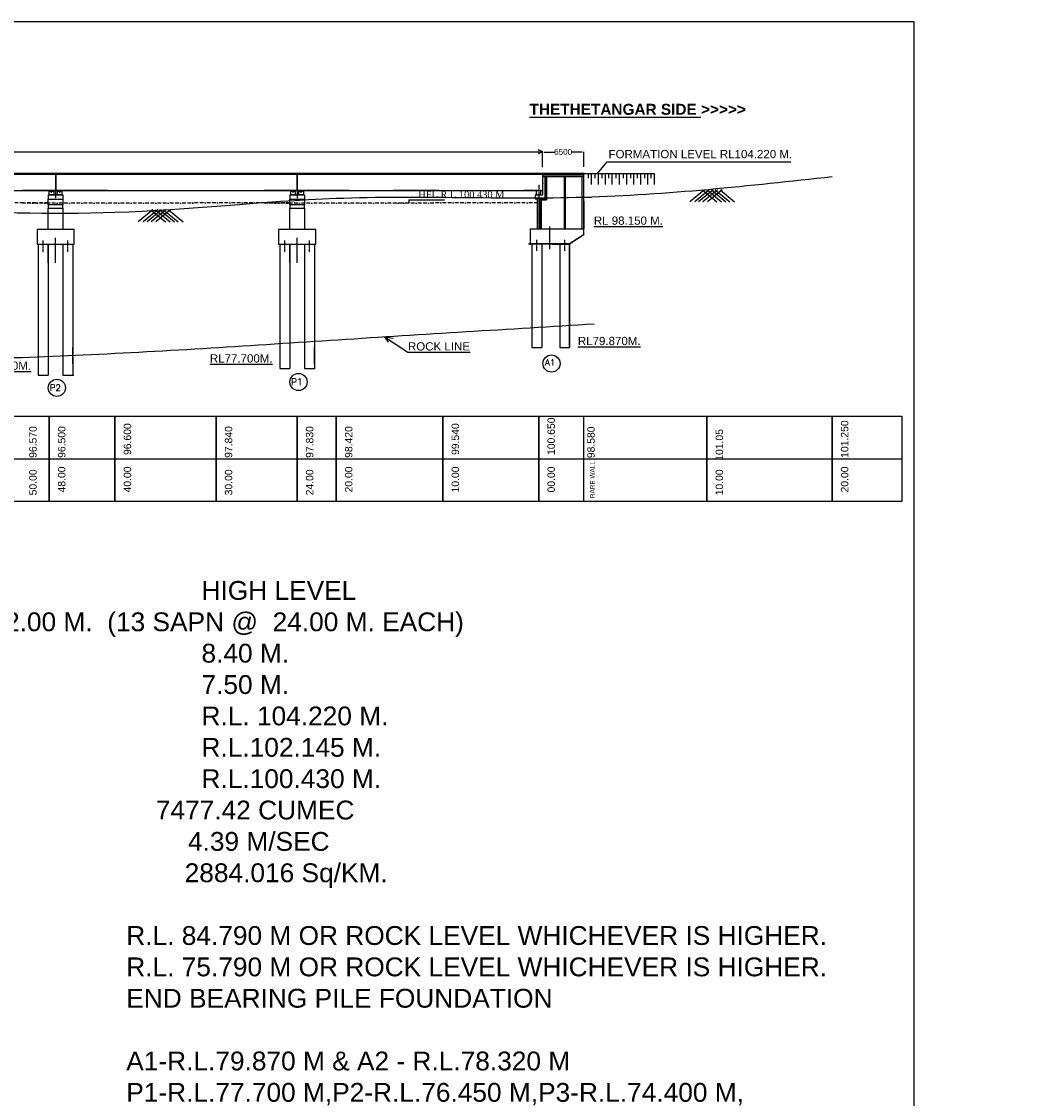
# Model space of a CAD drawing. Extents: x 589750 to 1723939, y 312647 to 923764.
# Tile 17 of 17: x 1437231 to 1723939, y 618206 to 923764. Entities that reach past the tile are written whole.
import ezdxf

# ---------------------------------------------------------------- set-up
doc = ezdxf.new("R2010")
doc.units = ezdxf.units.MI
doc.header["$MEASUREMENT"] = 0
doc.linetypes.add('BORDER2', pattern=[0.875, 0.25, -0.125, 0.25, -0.125, 0, -0.125])
doc.linetypes.add('CENTER2', pattern=[1.125, 0.75, -0.125, 0.125, -0.125])
doc.layers.add('GROUND_LVL', color=114, linetype='Continuous')
doc.layers.add('TEXT', color=3, linetype='Continuous')
doc.layers.add('STR', color=7, linetype='Continuous', lineweight=25)
doc.styles.add('ROMANT', font='romant.shx')
doc.styles.get("Standard").update_dxf_attribs({"font": 'arial.ttf', "height": 500})
doc.dimstyles.get("Standard").update_dxf_attribs({"dimscale": 0.507, "dimtxt": 500, "dimasz": 1000, "dimexe": 50, "dimexo": 25, "dimgap": 0.09, "dimtad": 0, "dimtoh": 1, "dimdec": 0, "dimzin": 0, "dimdsep": 46, "dimtxsty": 'Standard', "dimcen": 0.09, "dimclrd": 256, "dimclre": 256, "dimadec": 0, "dimazin": 0, "dimtfac": 1, "dimtdec": 0, "dimtix": 1, "dimtofl": 0, "dimtmove": 0, "dimatfit": 0, "dimfxl": 50, "dimtolj": 1, "dimtzin": 0, "dimlwd": -1, "dimlwe": -1, "dimarcsym": 0})
pattern_1 = [(228.0128, (275156.14, 1200), (-9599.9978786, -10800.00161), [161.4432, -15982.9056]), (184.9697, (275048.14, 1080), (14400.0012618, 1199.9895684), [277.0416, -27427.11]), (132.5104, (274772.14, 1056), (11999.988862, -13200.0104086), [195.3456, -19339.2384]), (267.2737, (274304.14, 756), (1199.9952213, 24000.000354), [252.2856, -24976.2696]), (292.8337, (274292.14, 504), (-6000.0118865, 14399.9956941), [247.386, -24491.2476]), (357.2737, (274388.14, 276), (-24000.000354, 1199.9952213), [252.2856, -24976.2696]), (37.6942, (274640.14, 264), (-15600.0088147, -11999.9884862), [333.6348, -33029.8188]), (72.2553, (274904.14, 468), (8400.0129152, 26399.9954775), [314.9856, -31183.5852]), (121.4296, (275000.14, 768), (-9600.009881, 15599.9940438), [253.14, -25060.8876]), (175.2364, (274868.14, 984), (13200.0011356, -1199.989839), [288.9984, -14160.9156]), (222.3974, (274580.14, 1008), (-14400.0088213, -13199.9904984), [373.7376, -37000.05]), (138.8141, (275492.14, 744), (-8400.003536, 7199.996776), [127.5612, -12628.6128]), (171.4692, (275396.14, 828), (15599.9979418, -2400.009492), [242.6844, -24025.8132]), (225, (275156.1, 864), (-1e-13, -1200.00037), [169.7052, -1527.3504]), (203.1986, (275072.14, 1008), (5999.999677, 2400.00159), [91.3896, -9047.538]), (291.8014, (274988.14, 972), (-1199.999893, 3600.000328), [129.2436, -6332.9544]), (30.9638, (275036.14, 852), (3599.997627, 2400.00298), [209.9148, -6787.2276]), (161.5651, (275216.14, 960), (2400.00052, -1199.99808), [151.7892, -3642.9444]), (16.3895, (274292.14, 972), (12000.002638, 3599.9912518), [212.64, -21051.414]), (70.3462, (274496.14, 1032), (-4799.994297, -13200.0025627), [178.3932, -17660.8896]), (293.1986, (275216.14, 1200), (-2400.00159, 5999.999677), [182.778, -8956.1496]), (343.6105, (275288.14, 1032), (-12000.002638, 3599.9912518), [212.64, -21051.414]), (339.444, (274292.14, 228), (-6000.002213, 2399.995196), [205.056, -10047.7488]), (294.7751, (274484.14, 156), (-5999.990627, 13200.004106), [171.8136, -17009.5716]), (66.8014, (275228.14, -3e-10), (2400.00159, 5999.999677), [182.778, -8956.1496]), (17.354, (275300.14, 168), (-15600.002423, -4799.9934027), [201.1572, -19914.5088]), (69.444, (274640.14, -3e-10), (-2399.995196, -6000.002213), [102.528, -10150.2768]), (101.3099, (275156.14, -3e-10), (-1199.99716, 4800.000903), [61.188, -6057.6348]), (165.9638, (275144.14, 60), (3600.000655, -1199.99767), [247.386, -4700.34]), (186.009, (274904.14, 120), (11999.999701, 1199.999181), [229.26, -22696.7076]), (303.6901, (275036.14, 744), (-1200.0016, 2399.99947), [173.0664, -4153.5948]), (353.1572, (275132.14, 600), (20399.9992386, -2400.0095975), [302.1528, -29913.0756]), (60.9454, (275432.14, 564), (-4800.000033, -8400.0004615), [123.5472, -12231.2088]), (90, (275492.1, 672), (-1200, 1200), [72, -1128]), (120.2564, (274880.14, 156), (4799.993864, -8400.002947), [166.7088, -16504.224]), (48.0128, (274796.14, 300), (9599.9978786, 10800.00161), [322.8864, -15821.4624]), (0, (275012.1, 540), (1200, 1200), [312, -888]), (325.3048, (275324.14, 540), (-11999.9931108, 8400.0103315), [189.7368, -18783.9288]), (254.0546, (275480.14, 432), (-1199.999867, -4800.000152), [174.7224, -8561.4096]), (207.646, (275432.14, 264), (-22799.9949686, -12000.0092558), [284.478, -28163.3688]), (175.4261, (275180.14, 132), (-15600.00067, 1199.9937614), [300.9588, -29794.8888])]

# ---------------------------------------------------------------- blocks, each defined once
blk = doc.blocks.new('*D146')
at = {"ltscale": 0.5, "transparency": 16777216}
for p, q in [((1585135, 882487), (1585135, 886768)), ((1585642, 886743), (1588539, 886743)), ((1596331, 886743), (1593434, 886743)), ((1596838, 882516), (1596838, 886768))]:
    blk.add_line(p, q, dxfattribs=at)
for points in [[(1585642, 886827), (1585642, 886658), (1585135, 886743)], [(1596331, 886827), (1596331, 886658), (1596838, 886743)]]:
    blk.add_solid(points, dxfattribs=at)
at = {"layer": 'Defpoints', "color": 0, "ltscale": 0.5, "transparency": 16777216}
for p in [(1585135, 886743), (1585135, 882474), (1596838, 882504)]:
    blk.add_point(p, dxfattribs=at)
at = {"color": 0, "ltscale": 0.5, "transparency": 16777216, "insert": (1590986, 886743), "char_height": 500, "attachment_point": 5}
blk.add_mtext('\\A1;{\\H3.276x;6500}', dxfattribs=at)

msp = doc.modelspace()

# ---------------------------------------------------------------- hatches: boundary and pattern name
at = {"ltscale": 10}
h = msp.add_hatch(dxfattribs=at)
h.set_pattern_fill('GRAVEL', color=3, scale=1200, style=0)
h.set_pattern_definition(pattern_1)
h.paths.add_polyline_path([(1584337.3, 864958.7), (1584734, 864958.7), (1584734, 873136.4), (1584337.3, 873136.4)])
h.paths.add_polyline_path([(1584734, 873136.4), (1584734, 873454.7), (1584337.3, 873454.7), (1584337.3, 873136.4)])
h.paths.add_polyline_path([(1585916.8, 873136.4), (1585916.8, 873454.7), (1584734, 873454.7), (1584734, 873136.4)])
h.paths.add_polyline_path([(1586295.5, 873136.4), (1586295.5, 873454.7), (1585916.8, 873454.7), (1585916.8, 873136.4)])
h.paths.add_polyline_path([(1586295.5, 879702.5), (1585916.8, 879702.5), (1585916.8, 873454.7), (1586295.5, 873454.7)])
at = {"ltscale": 0.5}
h = msp.add_hatch(color=0, dxfattribs=at)
h.paths.add_polyline_path([(1445728.7, 875724.7), (1445728.7, 875633.4), (1446105.6, 875633.4), (1446105.6, 875724.7)])
h.paths.add_polyline_path([(1445356.8, 875724.7), (1445356.8, 875633.4), (1445728.7, 875633.4), (1445728.7, 875724.7)])
h = msp.add_hatch(color=0, dxfattribs=at)
h.paths.add_polyline_path([(1447699.3, 875724.7), (1447699.3, 875633.4), (1448071.2, 875633.4), (1448071.2, 875724.7)])
h.paths.add_polyline_path([(1448448.1, 875633.4), (1448448.1, 875724.7), (1448071.2, 875724.7), (1448071.2, 875633.4)])
h = msp.add_hatch(color=0, dxfattribs=at)
h.paths.add_polyline_path([(1514301.7, 875724.7), (1514301.7, 875633.4), (1514678.6, 875633.4), (1514678.6, 875724.7)])
h.paths.add_polyline_path([(1513929.8, 875724.7), (1513929.8, 875633.4), (1514301.7, 875633.4), (1514301.7, 875724.7)])
h = msp.add_hatch(color=0, dxfattribs=at)
h.paths.add_polyline_path([(1516272.3, 875724.7), (1516272.3, 875633.4), (1516644.2, 875633.4), (1516644.2, 875724.7)])
h.paths.add_polyline_path([(1517021.1, 875633.4), (1517021.1, 875724.7), (1516644.2, 875724.7), (1516644.2, 875633.4)])
at = {"ltscale": 10}
h = msp.add_hatch(dxfattribs=at)
h.set_pattern_fill('GRAVEL', color=256, scale=1200, style=0)
h.set_pattern_definition(pattern_1)
edge = h.paths.add_edge_path()
edge.add_spline(control_points=[(1584734, 867003), (1584601.8, 866994.1), (1584469.5, 866985.2), (1584337.3, 866976.3)], knot_values=[684923.81562491, 684923.81562491, 684923.81562491, 684923.81562491, 685320.9524453, 685320.9524453, 685320.9524453, 685320.9524453], degree=3, periodic=0)
edge.add_line((1584337.3, 866976.3), (1584337.3, 864958.7))
edge.add_line((1584337.3, 864958.7), (1584734, 864958.7))
edge.add_line((1584734, 864958.7), (1584734, 867003))
edge = h.paths.add_edge_path()
edge.add_line((1584734, 873136.4), (1584337.3, 873136.4))
edge.add_line((1584337.3, 873136.4), (1584337.3, 866976.3))
edge.add_spline(control_points=[(1584337.3, 866976.3), (1584469.5, 866985.2), (1584601.8, 866994.1), (1584734, 867003)], knot_values=[684923.81562491, 684923.81562491, 684923.81562491, 684923.81562491, 685320.9524453, 685320.9524453, 685320.9524453, 685320.9524453], degree=3, periodic=0)
edge.add_line((1584734, 867003), (1584734, 873136.4))

# ---------------------------------------------------------------- linework, layer by layer
at = {"color": 0, "ltscale": 0.5}
for p, q in [((1584990.8, 886714.4), (1208706.5, 886714.4)), ((1584990.8, 886714.4), (1232133.1, 886714.4)), ((1584990.8, 886714.4), (1265777, 886714.4)), ((1584990.8, 886714.4), (1277279.5, 886714.4)), ((1584990.8, 886714.4), (1300706.1, 886714.4)), ((1584990.8, 886714.4), (1345852.6, 886714.4)), ((1584990.8, 886714.4), (1369279.2, 886714.4)), ((1584990.8, 886714.4), (1414425.6, 886714.4)), ((1584990.8, 886714.4), (1437852.2, 886714.4)), ((1584990.8, 886714.4), (1482998.6, 886714.4)), ((1584990.8, 886714.4), (1506425.2, 886714.4)), ((1584990.8, 886714.4), (1541868.6, 886714.4)), ((1584990.8, 886714.4), (1543876.7, 886714.4)), ((1584990.8, 886714.4), (1545649.2, 886714.4)), ((1579733.8, 886776.4), (1585134.5, 886781)), ((1579733.8, 886767.7), (1585106.5, 886768)), ((1585134.5, 886781), (1583855.4, 886188.7)), ((1585180.4, 886758.6), (1583901.3, 887380.8)), ((1585168, 880649.7), (711147.3, 880649.7)), ((1585168, 880649.7), (749494.8, 880649.7)), ((1585168, 880649.7), (820386.3, 880649.7)), ((1585168, 880649.7), (1208706.5, 880649.7)), ((1585168, 880649.7), (1208706.5, 880649.7)), ((1585168, 880649.7), (1208706.5, 880649.7)), ((1585168, 880649.7), (1231824.5, 880649.7)), ((1585168, 880649.7), (1232133.1, 880649.7)), ((1585168, 880649.7), (1232133.1, 880649.7)), ((1585168, 880649.7), (1232133.1, 880649.7)), ((1585168, 880649.7), (1232133.1, 880649.7)), ((1585168, 880649.7), (1232133.1, 880649.7)), ((1585168, 880649.7), (1232133.1, 880649.7)), ((1585168, 880649.7), (1277279.5, 880649.7)), ((1585168, 880649.7), (1277279.5, 880649.7)), ((1585168, 880649.7), (1277279.5, 880649.7)), ((1585168, 880649.7), (1300397.6, 880649.7)), ((1585168, 880649.7), (1300706.1, 880649.7)), ((1585168, 880649.7), (1300706.1, 880649.7)), ((1585168, 880649.7), (1300706.1, 880649.7)), ((1585168, 880649.7), (1300706.1, 880649.7)), ((1585168, 880649.7), (1300706.1, 880649.7)), ((1585168, 880649.7), (1300706.1, 880649.7)), ((1585168, 880649.7), (1345852.6, 880649.7)), ((1585168, 880649.7), (1345852.6, 880649.7)), ((1585168, 880649.7), (1345852.6, 880649.7)), ((1345852.6, 880473.5), (1446851.9, 880473.5)), ((1585168, 880649.7), (1368970.6, 880649.7)), ((1585168, 880649.7), (1369279.2, 880649.7)), ((1585168, 880649.7), (1369279.2, 880649.7)), ((1585168, 880649.7), (1369279.2, 880649.7)), ((1585168, 880649.7), (1369279.2, 880649.7)), ((1585168, 880649.7), (1369279.2, 880649.7)), ((1585168, 880649.7), (1369279.2, 880649.7)), ((1378372.5, 880473.5), (1446851.9, 880473.5)), ((1585168, 880649.7), (1414425.6, 880649.7)), ((1585168, 880649.7), (1414425.6, 880649.7)), ((1585168, 880649.7), (1414425.6, 880649.7)), ((1414425.6, 880473.5), (1515424.9, 880473.5)), ((1585168, 880649.7), (1437543.6, 880649.7)), ((1446898.7, 880649.7), (1437543.6, 880649.7)), ((1437543.6, 880473.5), (1446851.9, 880473.5)), ((1585168, 880649.7), (1437852.2, 880649.7)), ((1585168, 880649.7), (1437852.2, 880649.7)), ((1585168, 880649.7), (1437852.2, 880649.7)), ((1585168, 880649.7), (1437852.2, 880649.7)), ((1585168, 880649.7), (1437852.2, 880649.7)), ((1585168, 880649.7), (1437852.2, 880649.7)), ((1437852.2, 880473.5), (1446851.9, 880473.5)), ((1446851.9, 880580.2), (1446851.9, 875724.7)), ((1446945.5, 880580.2), (1446945.5, 875724.7)), ((1446945.5, 880473.5), (1515424.9, 880473.5)), ((1585168, 880649.7), (1482998.6, 880649.7)), ((1585168, 880649.7), (1482998.6, 880649.7)), ((1585168, 880649.7), (1482998.6, 880649.7)), ((1482998.6, 880473.5), (1585168, 880473.5)), ((1585168, 880649.7), (1506116.7, 880649.7)), ((1515471.7, 880649.7), (1506116.7, 880649.7)), ((1506116.7, 880473.5), (1515424.9, 880473.5)), ((1585168, 880649.7), (1506425.2, 880649.7)), ((1585168, 880649.7), (1506425.2, 880649.7)), ((1585168, 880649.7), (1506425.2, 880649.7)), ((1585168, 880649.7), (1506425.2, 880649.7)), ((1585168, 880649.7), (1506425.2, 880649.7)), ((1585168, 880649.7), (1506425.2, 880649.7)), ((1506425.2, 880473.5), (1515424.9, 880473.5)), ((1515424.9, 880580.2), (1515424.9, 875724.7)), ((1515518.5, 880580.2), (1515518.5, 875724.7)), ((1515518.5, 880473.5), (1585168, 880473.5)), ((1585168, 880649.7), (1541868.6, 880649.7)), ((1585168, 880649.7), (1541868.6, 880649.7)), ((1585168, 880649.7), (1541868.6, 880649.7)), ((1541868.6, 880473.5), (1585168, 880473.5)), ((1585168, 880649.7), (1542842.8, 880649.7)), ((1585168, 880649.7), (1542842.8, 880649.7)), ((1585168, 880649.7), (1542842.8, 880649.7)), ((1585168, 880649.7), (1542842.8, 880649.7)), ((1585168, 880649.7), (1543876.7, 880649.7)), ((1585168, 880649.7), (1543876.7, 880649.7)), ((1585168, 880649.7), (1543876.7, 880649.7)), ((1543876.7, 880473.5), (1585168, 880473.5)), ((1585168, 880649.7), (1545649.2, 880649.7)), ((1585168, 880649.7), (1545649.2, 880649.7)), ((1585168, 880649.7), (1545649.2, 880649.7)), ((1585168, 880649.7), (1545649.2, 880649.7)), ((1585168, 880649.7), (1545649.2, 880649.7)), ((1585168, 880649.7), (1545649.2, 880649.7)), ((1585168, 880649.7), (1545649.2, 880649.7)), ((1545649.2, 880473.5), (1585168, 880473.5)), ((1545649.2, 880473.5), (1585168, 880473.5)), ((1585168, 880650.2), (1579733.8, 880650.2)), ((1579733.8, 880649.7), (1585168, 880649.7)), ((1579733.8, 880649.7), (1585168, 880649.7)), ((1585168, 880473.5), (1579733.8, 880473.5)), ((1585168, 880473.5), (1579733.8, 880473.5)), ((1596914.8, 880650.2), (1580732.1, 880650.2)), ((1580732.1, 880649.7), (1585168, 880649.7)), ((1585168, 880473.5), (1580732.1, 880473.5)), ((1585168, 880650.2), (1584044.8, 880650.2)), ((1585168, 880650.2), (1585168, 878082.1)), ((1596914.8, 880650.2), (1585214.8, 880650.2)), ((1585214.8, 878082.1), (1585214.8, 880650.2)), ((1585214.8, 880650.2), (1596914.8, 880650.2)), ((1585214.8, 880474.7), (1596329.8, 880474.7)), ((1596914.8, 880650.2), (1591064.8, 880650.2)), ((1595732.8, 880650.2), (1596914.8, 880650.2)), ((1596914.8, 880650.2), (1595732.8, 880650.2)), ((1596914.8, 880650.2), (1595732.8, 880650.2)), ((1595732.8, 880474.7), (1596887.8, 880474.7)), ((1596914.8, 880650.2), (1616793.5, 880650.2)), ((1598089.3, 880650.2), (1598089.3, 879350.1)), ((1598989.3, 880650.2), (1598989.3, 877551.6)), ((1599989.8, 880650.2), (1599989.8, 879350.1)), ((1600889.8, 880650.2), (1600889.8, 877551.6)), ((1601990, 880650.2), (1601990, 879350.1)), ((1602890, 880650.2), (1602890, 877551.6)), ((1603890.5, 880650.2), (1603890.5, 879350.1)), ((1604790.5, 880650.2), (1604790.5, 877551.6)), ((1605954.1, 880650.2), (1605954.1, 879350.1)), ((1606854.1, 880650.2), (1606854.1, 877551.6)), ((1608041.8, 880650.2), (1608041.8, 879350.1)), ((1608941.8, 880650.2), (1608941.8, 877551.6)), ((1610092.3, 880650.2), (1610092.3, 879350.1)), ((1610992.3, 880650.2), (1610992.3, 877551.6)), ((1612043, 880650.2), (1612043, 879350.1)), ((1612943, 880650.2), (1612943, 877551.6)), ((1614043.3, 880650.2), (1614043.3, 879350.1)), ((1614943.3, 880650.2), (1614943.3, 877551.6)), ((1615893.5, 880650.2), (1615893.5, 879350.1)), ((1616793.5, 880650.2), (1616793.5, 877551.6)), ((1446898.7, 879207.8), (1446898.7, 873616.9)), ((1515471.7, 879207.8), (1515471.7, 873616.9)), ((1585168, 878082.1), (1585168, 875794.7)), ((1596887.8, 879889.7), (1585214.8, 879889.7)), ((1591259, 879702.5), (1585214.8, 879702.5)), ((1585214.8, 874624.7), (1585214.8, 878082.1)), ((1585214.8, 877970.2), (1585214.8, 877794.7)), ((1585916.8, 878082.1), (1585916.8, 878450.1)), ((1585916.8, 874624.7), (1585916.8, 878082.1)), ((1596329.8, 879702.5), (1591625.8, 879702.5)), ((1596063.6, 879889.7), (1595732.8, 879889.7)), ((1595854.1, 879702.5), (1595732.8, 879702.5)), ((1596329.8, 879702.5), (1596329.8, 871468.5)), ((1596329.8, 877209.7), (1596329.8, 877022.5)), ((1437543.6, 875794.7), (1461647.7, 875794.7)), ((1444792.7, 874554.7), (1444792.7, 873384.7)), ((1444792.7, 874554.7), (1446898.7, 874554.7)), ((1445085.2, 874554.7), (1445085.2, 875633.4)), ((1445085.2, 875633.4), (1446372.2, 875633.4)), ((1446372.2, 874554.7), (1445085.2, 874554.7)), ((1445356.8, 875724.7), (1445356.8, 875633.4)), ((1445728.7, 875173.4), (1445728.7, 875792.1)), ((1446898.7, 874554.7), (1445728.7, 874554.7)), ((1446372.2, 874554.7), (1445728.7, 874554.7)), ((1446105.6, 875633.4), (1446105.6, 875724.7)), ((1446316.2, 875633.4), (1446105.6, 875633.4)), ((1446372.2, 875633.4), (1446372.2, 874554.7)), ((1447366.7, 875724.7), (1446945.5, 875724.7)), ((1447427.7, 874554.7), (1447427.7, 875633.4)), ((1447427.7, 875633.4), (1448714.7, 875633.4)), ((1447427.7, 875633.4), (1448714.7, 875633.4)), ((1448714.7, 874554.7), (1447427.7, 874554.7)), ((1447699.3, 875724.7), (1447699.3, 875633.4)), ((1448071.2, 875173.4), (1448071.2, 875792.1)), ((1448714.7, 874554.7), (1448071.2, 874554.7)), ((1448448.1, 875633.4), (1448448.1, 875724.7)), ((1448714.7, 875633.4), (1448714.7, 874554.7)), ((1449004.7, 874554.7), (1449004.7, 873384.7)), ((1506116.7, 875794.7), (1530220.7, 875794.7)), ((1513365.7, 874554.7), (1513365.7, 873384.7)), ((1513365.7, 874554.7), (1515471.7, 874554.7)), ((1513658.2, 874554.7), (1513658.2, 875633.4)), ((1513658.2, 875633.4), (1514945.2, 875633.4)), ((1514945.2, 874554.7), (1513658.2, 874554.7)), ((1513929.8, 875724.7), (1513929.8, 875633.4)), ((1514301.7, 875173.4), (1514301.7, 875792.1)), ((1515471.7, 874554.7), (1514301.7, 874554.7)), ((1514945.2, 874554.7), (1514301.7, 874554.7)), ((1514678.6, 875633.4), (1514678.6, 875724.7)), ((1514889.2, 875633.4), (1514678.6, 875633.4)), ((1514945.2, 875633.4), (1514945.2, 874554.7)), ((1515939.7, 875724.7), (1515518.5, 875724.7)), ((1516000.7, 874554.7), (1516000.7, 875633.4)), ((1516000.7, 875633.4), (1517287.7, 875633.4)), ((1516000.7, 875633.4), (1517287.7, 875633.4)), ((1517287.7, 874554.7), (1516000.7, 874554.7)), ((1516272.3, 875724.7), (1516272.3, 875633.4)), ((1516644.2, 875173.4), (1516644.2, 875792.1)), ((1517287.7, 874554.7), (1516644.2, 874554.7)), ((1517021.1, 875633.4), (1517021.1, 875724.7)), ((1517287.7, 875633.4), (1517287.7, 874554.7)), ((1517577.7, 874554.7), (1517577.7, 873384.7)), ((1580732.1, 875794.7), (1579733.8, 875794.7)), ((1582254.7, 875794.7), (1580732.1, 875794.7)), ((1584044.8, 875794.7), (1580938.1, 875794.7)), ((1582254.7, 875794.7), (1583389.6, 875794.7)), ((1584044.8, 874624.7), (1583050.3, 874624.7)), ((1583050.3, 874624.7), (1583050.3, 873454.7)), ((1583342.8, 874624.7), (1585214.8, 874624.7)), ((1583389.6, 875794.7), (1583810.8, 875794.7)), ((1583401.3, 874624.7), (1583401.3, 875703.5)), ((1584688.3, 875703.5), (1583401.3, 875703.5)), ((1583611.9, 875794.7), (1583611.9, 875703.5)), ((1584746.8, 875794.7), (1583810.8, 875794.7)), ((1584477.7, 875703.5), (1584477.7, 875794.7)), ((1584688.3, 874624.7), (1584688.3, 875703.5)), ((1584746.8, 875794.7), (1585168, 875794.7)), ((1444792.7, 873384.7), (1449004.7, 873384.7)), ((1444792.7, 871746.7), (1444792.7, 873384.7)), ((1449004.7, 871746.7), (1444792.7, 871746.7)), ((1444792.7, 871746.7), (1444792.7, 870810.7)), ((1449004.7, 873384.7), (1449004.7, 871746.7)), ((1449004.7, 870810.7), (1449004.7, 871746.7)), ((1513365.7, 873384.7), (1517577.7, 873384.7)), ((1513365.7, 871746.7), (1513365.7, 873384.7)), ((1517577.7, 871746.7), (1513365.7, 871746.7)), ((1513365.7, 871746.7), (1513365.7, 870810.7)), ((1517577.7, 873384.7), (1517577.7, 871746.7)), ((1517577.7, 870810.7), (1517577.7, 871746.7)), ((1583050.3, 873454.7), (1583752.3, 873454.7)), ((1583752.3, 871468.5), (1583752.3, 873454.7)), ((1583752.3, 864911.4), (1583752.3, 872279)), ((1583752.3, 864958.7), (1583752.3, 872279)), ((1584337.3, 870781.3), (1584337.3, 873454.7)), ((1584337.3, 864958.7), (1584337.3, 873454.7)), ((1596329.8, 872725.6), (1596329.8, 864958.7)), ((1444792.7, 870810.7), (1449004.7, 870810.7)), ((1444792.7, 864771.5), (1444792.7, 870810.7)), ((1444792.7, 864771.5), (1444792.7, 870810.7)), ((1444792.7, 870593.2), (1444792.7, 870810.7)), ((1444792.7, 864771.5), (1444792.7, 870810.7)), ((1444792.7, 870593.2), (1444792.7, 870810.7)), ((1444792.7, 864771.5), (1444792.7, 870810.7)), ((1444792.7, 870593.2), (1444792.7, 870810.7)), ((1449004.7, 870810.7), (1449004.7, 870593.2)), ((1449004.7, 870810.7), (1449004.7, 864771.5)), ((1449004.7, 870810.7), (1449004.7, 864771.5)), ((1449004.7, 870810.7), (1449004.7, 870593.2)), ((1449004.7, 870810.7), (1449004.7, 864771.5)), ((1449004.7, 870810.7), (1449004.7, 870593.2)), ((1449004.7, 870810.7), (1449004.7, 864771.5)), ((1513365.7, 870810.7), (1517577.7, 870810.7)), ((1513365.7, 864771.5), (1513365.7, 870810.7)), ((1513365.7, 864771.5), (1513365.7, 870810.7)), ((1513365.7, 870593.2), (1513365.7, 870810.7)), ((1513365.7, 864771.5), (1513365.7, 870810.7)), ((1513365.7, 870593.2), (1513365.7, 870810.7)), ((1513365.7, 864771.5), (1513365.7, 870810.7)), ((1513365.7, 870593.2), (1513365.7, 870810.7)), ((1517577.7, 870810.7), (1517577.7, 870593.2)), ((1517577.7, 870810.7), (1517577.7, 864771.5)), ((1517577.7, 870810.7), (1517577.7, 864771.5)), ((1517577.7, 870810.7), (1517577.7, 870593.2)), ((1517577.7, 870810.7), (1517577.7, 864771.5)), ((1517577.7, 870810.7), (1517577.7, 870593.2)), ((1517577.7, 870810.7), (1517577.7, 864771.5)), ((1452163.7, 864771.5), (1441633.7, 864771.5)), ((1441633.7, 864771.5), (1441633.7, 860559.5)), ((1444792.7, 864771.5), (1444792.7, 864989.1)), ((1449004.7, 864989.1), (1449004.7, 864771.5)), ((1452163.7, 860559.5), (1452163.7, 864771.5)), ((1520736.7, 864771.5), (1510206.7, 864771.5)), ((1510206.7, 864771.5), (1510206.7, 860559.5)), ((1513365.7, 864771.5), (1513365.7, 864989.1)), ((1517577.7, 864989.1), (1517577.7, 864771.5)), ((1520736.7, 860559.5), (1520736.7, 864771.5)), ((1596329.8, 865711.8), (1596329.8, 864911.4)), ((1446898.7, 855257.1), (1446898.7, 862388)), ((1515471.7, 855257.1), (1515471.7, 862388)), ((1441633.7, 860559.5), (1452163.7, 860559.5)), ((1441984.7, 860559.5), (1441984.7, 823438.5)), ((1444792.7, 855257.1), (1444792.7, 860559.5)), ((1444792.7, 860559.5), (1444792.7, 823438.5)), ((1449004.7, 860559.5), (1449004.7, 855257.1)), ((1449004.7, 860559.5), (1449004.7, 823438.5)), ((1451812.7, 860559.5), (1451812.7, 823438.5)), ((1510206.7, 860559.5), (1520736.7, 860559.5)), ((1510557.7, 860559.5), (1510557.7, 825299)), ((1513365.7, 855257.1), (1513365.7, 860559.5)), ((1513365.7, 860559.5), (1513365.7, 825299)), ((1517577.7, 860559.5), (1517577.7, 855257.1)), ((1517577.7, 860559.5), (1517577.7, 825299)), ((1520385.7, 860559.5), (1520385.7, 825299)), ((1581208.3, 860746.7), (1587352.3, 860746.7)), ((1587878.8, 860559.5), (1581208.3, 860559.5)), ((1582133, 860559.5), (1582133, 831239.5)), ((1584941, 860559.5), (1584941, 831239.5)), ((1585597.3, 860746.7), (1587352.3, 860746.7)), ((1590030.5, 860559.5), (1590030.5, 831239.5)), ((1592838.5, 860559.5), (1592838.5, 831239.5)), ((1444792.7, 855984.8), (1444792.7, 857552.6)), ((1449004.7, 857552.6), (1449004.7, 855984.8)), ((1513365.7, 855984.8), (1513365.7, 857552.6)), ((1517577.7, 857552.6), (1517577.7, 855984.8))]:
    msp.add_line(p, q, dxfattribs=at)
at = {"color": 0, "ltscale": 10}
for p, q in [((1596887.8, 871468.5), (1596887.8, 880650.2)), ((1585916.8, 878450.1), (1585916.8, 879702.5)), ((1587235.3, 879702.5), (1586894, 879702.5)), ((1591259, 879889.7), (1591259, 871468.5)), ((1591625.8, 871468.5), (1591625.8, 879889.7)), ((1596329.8, 879702.5), (1596329.8, 879889.7)), ((1378325.7, 875794.7), (1446898.7, 875794.7)), ((1378325.7, 875794.7), (1446898.7, 875794.7)), ((1414425.6, 875794.7), (1446898.7, 875794.7)), ((1446898.7, 875794.7), (1437543.6, 875794.7)), ((1437852.2, 875794.7), (1446898.7, 875794.7)), ((1446898.7, 875794.7), (1437852.2, 875794.7)), ((1437852.2, 875794.7), (1446898.7, 875794.7)), ((1446898.7, 875794.7), (1515471.7, 875794.7)), ((1446898.7, 875794.7), (1461647.7, 875794.7)), ((1461647.7, 875794.7), (1446898.7, 875794.7)), ((1461647.7, 875794.7), (1446898.7, 875794.7)), ((1446898.7, 875794.7), (1461647.7, 875794.7)), ((1446898.7, 875794.7), (1461647.7, 875794.7)), ((1446898.7, 875794.7), (1463263.6, 875794.7)), ((1446898.7, 875794.7), (1515471.7, 875794.7)), ((1482998.6, 875794.7), (1515471.7, 875794.7)), ((1515471.7, 875794.7), (1506116.7, 875794.7)), ((1506425.2, 875794.7), (1515471.7, 875794.7)), ((1515471.7, 875794.7), (1506425.2, 875794.7)), ((1506425.2, 875794.7), (1515471.7, 875794.7)), ((1515471.7, 875794.7), (1530220.7, 875794.7)), ((1530220.7, 875794.7), (1515471.7, 875794.7)), ((1530220.7, 875794.7), (1515471.7, 875794.7)), ((1515471.7, 875794.7), (1530220.7, 875794.7)), ((1515471.7, 875794.7), (1530220.7, 875794.7)), ((1515471.7, 875794.7), (1531836.6, 875794.7)), ((1515471.7, 875794.7), (1584044.8, 875794.7)), ((1541868.6, 875794.7), (1584044.8, 875794.7)), ((1555676.9, 875794.7), (1542842.8, 875794.7)), ((1555676.9, 875794.7), (1542842.8, 875794.7)), ((1542842.8, 875794.7), (1584044.8, 875794.7)), ((1543876.7, 875794.7), (1584044.8, 875794.7)), ((1579733.8, 875794.7), (1584044.8, 875794.7)), ((1596489.5, 874644.3), (1596486.7, 874643.6)), ((1547166.4, 873202.4), (1557264.4, 873202.4)), ((1591259, 871905.8), (1591259, 864958.7)), ((1591259, 871905.8), (1591259, 864958.7)), ((1591625.8, 864958.7), (1591625.8, 871965.4)), ((1591625.8, 864958.7), (1591625.8, 871965.4)), ((1596887.8, 864958.7), (1596887.8, 872814.9)), ((1596887.8, 872814.9), (1596887.8, 864958.7)), ((1581594.5, 864958.7), (1596887.8, 864958.7)), ((1581594.5, 864958.7), (1581594.5, 860746.7)), ((1584310.3, 864958.7), (1584707, 864958.7)), ((1587092.8, 865612.7), (1587092.8, 859176.2)), ((1596887.8, 863203.7), (1596887.8, 864958.7)), ((1592838.5, 860746.7), (1596914.8, 863397)), ((1596887.8, 863203.7), (1592838.5, 860559.5)), ((1581208.3, 860746.7), (1581208.3, 860559.5)), ((1581594.5, 860559.5), (1581594.5, 860415.9)), ((1587352.3, 860746.7), (1587878.8, 860746.7)), ((1587878.8, 860746.7), (1592838.5, 860746.7)), ((1587878.8, 860559.5), (1592838.5, 860559.5)), ((1592838.5, 860559.5), (1592838.5, 860746.7)), ((1592838.5, 831239.5), (1592838.5, 860559.5)), ((1451812.7, 826630.9), (1451812.7, 831238.9)), ((1520385.7, 826630.9), (1520385.7, 831238.9)), ((1582133, 831239.5), (1584941, 831239.5)), ((1590030.5, 831239.5), (1592838.5, 831239.5)), ((1510557.7, 825299), (1513365.7, 825299)), ((1517577.7, 825299), (1520607.8, 825299)), ((1441984.7, 823438.5), (1444792.7, 823438.5)), ((1449004.7, 823438.5), (1452034.7, 823438.5))]:
    msp.add_line(p, q, dxfattribs=at)
at = {"color": 0, "linetype": 'CENTER2', "ltscale": 600}
for p, q in [((1584044.8, 877447.3), (1584044.8, 864958.7)), ((1584044.8, 865769.8), (1584044.8, 864958.7)), ((1584044.8, 865711.8), (1584044.8, 864911.4))]:
    msp.add_line(p, q, dxfattribs=at)
at = {"ltscale": 10}
for p, q in [((1585916.8, 878450.1), (1585916.8, 873454.7)), ((1586295.5, 873136.4), (1586295.5, 879702.5)), ((1547166.1, 872277), (1547021.1, 872549.5)), ((1547166.4, 873202.4), (1547166.1, 872277)), ((1547166.1, 872277), (1547300.6, 872556)), ((1585916.8, 873454.7), (1584337.3, 873454.7)), ((1584734, 873136.4), (1586295.5, 873136.4)), ((1540278.3, 834331.2), (1546929, 829919.6)), ((1540278.3, 834331.2), (1541282.5, 832796.5)), ((1540278.3, 834331.2), (1542697.5, 833922)), ((1398395, 811767.8), (1658543, 811767.8)), ((1596887.8, 787658.4), (1596887.8, 811767.8)), ((1658543, 811767.8), (1687253, 811767.8)), ((1687253, 787658.4), (1687253, 811767.8)), ((1398395, 799713.1), (1658543, 799713.1)), ((1658543, 799713.1), (1687253, 799713.1)), ((1398395, 787658.4), (1658543, 787658.4)), ((1658543, 787658.4), (1687253, 787658.4))]:
    msp.add_line(p, q, dxfattribs=at)
at = {"ltscale": 0.5}
for p, q in [((1586295.5, 878258.9), (1586295.5, 873136.4)), ((1585916.8, 873454.7), (1585916.8, 874624.7)), ((1584337.3, 873454.7), (1585916.8, 873454.7)), ((1586295.5, 873136.4), (1584734, 873136.4)), ((1584734, 873136.4), (1584734, 864958.7)), ((1584734, 870569), (1584734, 870549.3)), ((1445089.9, 787658.4), (1445089.9, 811767.2)), ((1445089.9, 811766.4), (1445089.9, 787658.4)), ((1463754, 787658.4), (1463754, 811767.2)), ((1463754, 811766.4), (1463754, 787658.4)), ((1492455.1, 787658.4), (1492455.1, 811767.2)), ((1492455.1, 811766.4), (1492455.1, 787658.4)), ((1515471.7, 787658.4), (1515471.7, 811767.2)), ((1515471.7, 811766.4), (1515471.7, 787658.4)), ((1526557, 787658.4), (1526557, 811767.2)), ((1526557, 811766.4), (1526557, 787658.4)), ((1556837, 787658.4), (1556837, 811767.2)), ((1556837, 811766.4), (1556837, 787658.4)), ((1584044.8, 787658.4), (1584044.8, 811767.2)), ((1584044.8, 811766.4), (1584044.8, 787658.4)), ((1631782, 787658.4), (1631782, 811767.2)), ((1631782, 811766.4), (1631782, 787658.4)), ((1667344.5, 787658.4), (1667344.5, 811767.2)), ((1667344.5, 811766.4), (1667344.5, 787658.4))]:
    msp.add_line(p, q, dxfattribs=at)
at = {"color": 14, "ltscale": 10}
msp.add_line((1596887.8, 873957.8), (1598976.5, 873957.8), dxfattribs=at)
at = {"color": 5, "linetype": 'BORDER2', "ltscale": 4000}
for p, q in [((1444792.7, 872278.9), (1368970.6, 872274.8)), ((1444792.7, 872278.9), (1414425.6, 872277.3)), ((1513365.7, 872278.9), (1437543.6, 872274.8)), ((1444792.7, 872275.2), (1437852.2, 872274.8)), ((1513365.7, 872278.9), (1482998.6, 872277.3)), ((1547166.1, 872277), (1506116.7, 872274.8)), ((1513365.7, 872275.2), (1506425.2, 872274.8)), ((1583752.3, 872279), (1541868.6, 872276.8)), ((1583752.3, 872279), (1542842.8, 872276.8)), ((1583752.3, 872279), (1543876.7, 872276.9))]:
    msp.add_line(p, q, dxfattribs=at)
at = {"color": 0, "linetype": 'CENTER2', "ltscale": 0.5}
for p, q in [((1583537, 858647.7), (1583537, 861851.2)), ((1591434.5, 858647.7), (1591434.5, 861851.2)), ((1443388.7, 858460.5), (1443388.7, 861664)), ((1450408.7, 858460.5), (1450408.7, 861664)), ((1511961.7, 858460.5), (1511961.7, 861664)), ((1518981.7, 858460.5), (1518981.7, 861664))]:
    msp.add_line(p, q, dxfattribs=at)
at = {"ltscale": 10}
for points in [[(1690519.5, 312647.3), (589750, 312647.3), (589750, 923764), (1690519.5, 923764)], [(1585916.8, 879702.5), (1586295.5, 879702.5), (1586295.5, 873136.4), (1585916.8, 873136.4)], [(1586295.5, 873136.4), (1584337.3, 873136.4), (1584337.3, 873454.7), (1586295.5, 873454.7)], [(1584337.3, 873454.7), (1584734, 873454.7), (1584734, 864958.7), (1584337.3, 864958.7)]]:
    msp.add_lwpolyline(points, close=True, dxfattribs=at)
at = {"color": 14, "ltscale": 10}
for points in [[(651944.9, 877979.7), (680150.6, 874644.3), (744244, 868818.8), (799573, 862401.3), (870837, 860154), (926819.5, 861314), (984303.7, 863578.2), (1068803, 862837.1), (1126283, 864099.4), (1184553, 863685.8), (1269203, 865275.2), (1329526.5, 868082.2), (1408428.5, 869930.9), (1463754, 869649.2), (1526557, 873609.2), (1596887.8, 873957.8), (1667344.5, 879767.2)], [(679606, 827038.5), (697285.5, 827038.5), (756254.4, 820963.5), (766082.4, 820963.5), (824827.4, 821815.5), (834655.4, 821815.5), (893400.4, 821211.5), (904520, 821478.5), (973666, 827042), (1047594.5, 823638), (1111854, 824894), (1180569, 824218), (1247363, 828666), (1318632.5, 826934.5), (1384979, 827113), (1454723, 829189), (1527139.5, 833492), (1599768.5, 837996.5)]]:
    msp.add_spline(points, degree=3, dxfattribs=at)
at = {"layer": 'GROUND_LVL', "color": 16, "ltscale": 0.5}
for p, q in [((1631092.5, 876011), (1626962.8, 872606.2)), ((1632472.6, 876011), (1628342.8, 872606.2)), ((1633558, 876011), (1629428.2, 872606.2)), ((1630513, 876011), (1634642.7, 872606.2)), ((1634779.1, 876011), (1630649.3, 872606.2)), ((1631840.7, 876011), (1635970.5, 872606.2)), ((1636106.8, 876011), (1631977.1, 872606.2)), ((1633061.8, 876011), (1637191.6, 872606.2)), ((1634147.2, 876011), (1638277, 872606.2)), ((1635527.3, 876011), (1639657, 872606.2)), ((1474519.4, 870297.9), (1470389.6, 866893)), ((1475899.4, 870297.9), (1471769.7, 866893)), ((1476984.8, 870297.9), (1472855.1, 866893)), ((1473939.8, 870297.9), (1478069.6, 866893)), ((1478205.9, 870297.9), (1474076.2, 866893)), ((1475267.5, 870297.9), (1479397.3, 866893)), ((1479533.7, 870297.9), (1475403.9, 866893)), ((1476488.6, 870297.9), (1480618.4, 866893)), ((1477574.1, 870297.9), (1481703.8, 866893)), ((1478954.1, 870297.9), (1483083.9, 866893))]:
    msp.add_line(p, q, dxfattribs=at)
at = {"layer": 'STR', "color": 0, "ltscale": 0.5}
for p, q in [((1444792.7, 874554.7), (1449004.7, 874554.7)), ((1513365.7, 874554.7), (1517577.7, 874554.7))]:
    msp.add_line(p, q, dxfattribs=at)
for centre in [(1587676.8, 826724.5), (1447273.3, 819827.1), (1515846.4, 821489.5)]:
    msp.add_circle(centre, 2437.6, dxfattribs=at)

# ---------------------------------------------------------------- texts
at = {"color": 0, "ltscale": 0.5, "attachment_point": 1}
for s, insert, char_height, width in [('{\\fArial|b1|i0|c0|p34;\\LTHETHETANGAR SIDE \\l>>>>>}', (1581453.5, 900421.5), 3120, 87787.835), ('{\\fTimes New Roman|b0|i0|c186|p18;HFL R.L.100.430 M}', (1549850.3, 875658), 1950, 27352.919), ('NOTES :\\P1. TYPE OF BRIDGE ^I^I^I^I^IHIGH LEVEL  \\P2. LENGTH OF BRIDGE^I^I312.00 M.  (13 SAPN @  24.00 M. EACH)\\P3. OVERALL WIDTH  ^I^I^I^I^I8.40 M.\\P4. CARRIAGE WAY^I^I^I^I^I7.50 M.\\P5. FORMATION LEVEL^I^I^I^I^IR.L. 104.220 M.\\P6. SOFFIT LEVEL^I^I^I^I^I^IR.L.102.145 M.^I^I^I^I\\P7. H.F.L.^I^I^I^I^I^I^IR.L.100.430 M.\\P8. DESIGN DISCHARGE                                    7477.42 CUMEC\\P9. DESIGN VELOCITY                                            4.39 M/SEC  \\P10. CATCHMENT AREA^I^I^I^I        2884.016 Sq/KM.\\P11. SCOUR LEVEL^I^I^I^I^I^I\\P ^I^I A. ABUTMENT^I^I^IR.L. 84.790 M OR ROCK LEVEL WHICHEVER IS HIGHER.\\P^I^I B. PIER^I^I^I^IR.L. 75.790 M OR ROCK LEVEL WHICHEVER IS HIGHER.^I^I ^I^I\\P12. TYPE OF FOUNDATION^I^I^IEND BEARING PILE FOUNDATION\\P13. FOUNDATION LEVEL^I^I^I^I\\P^I^IA. ABUTMENT^I^I^IA1-R.L.79.870 M & A2 - R.L.78.320 M\\P^I^IB. PIER^I^I^I^IP1-R.L.77.700 M,P2-R.L.76.450 M,P3-R.L.74.400 M,\\P                                                                        P4-R.L.73.730 M,P5-R.L.77.220 M,P6-R.L75.780 M\\P                                                                        P7-R.L.75.950 M,P8-R.L.73.330 M,P9-R.L.74.520 M,\\P                                                                        P10-R.L.74.030 M,P11-R.L.74.280 M,P12-R.L.74.900 M,\\P                                                                      ^I^I ^I^I\\P14. TYPE OF SUBSTRUCTURE\\P^I^I ^IA. PIER^I^I^I^I^I^IR.C.C. SOLID CIRCULAR PIER\\P^I^I ^IB. ABUTMENT^I^I          ^I^I^IR.C.C. BOX TYPE\\P15. TYPE OF BEARING^I^I^I^I^IELASTOMERIC BEARING\\P16. TYPE OF SUPER STRUCTURE^I^I^IRCC T-BEAM SLAB\\P17. DESIGN LOADING^I^I^I^I^IIRC 70R LOADING FOR SINGLE LANE OR IRC \\P                                                      ^I^I^ICLASS "A" LOADING FOR TWO LANE  WHICHEVER^I^I^I^I^I^I                                          PRODUCES SEVERE EFFECT.\\P18. EXPANSION JOINT^I^I^I^I^ISTRIP SEAL EXPANSION JOINT\\P19. APPROACH SLAB^I^I^I^I^ISTRUCTURAL APPROACH SLAB\\P20. KERB i/c PAINTING & DRAINAGE SPOUT NAME PLATE AS PER STANDARD DRAWING OF MORT&H\\P21. S.B.C.^I^I^I^I^I^I^I30 T/M²\\P22. L.W.L.^I^I^I^I^I^I^IR.L. 93.170 M\\P23. L.B.L.^I^I^I^I^I^I^IR.L. 93.220 M\\P24. WEARING COAT^I^I^I^I^I75MM THICK R.C.C. WEARING COAT AS PER\\P^I ^I^I^I^I^I^I^I^ISTD. DRG.\\P25. RAILING^I^I^I^I^I^I^IR.C.C. CRASH  BARRIER\\P26. NAME PLATES^I^I^I^I^IAS PER DEPARTMENTAL STD. DRG.^I', (1317463.3, 773917.5), 5339.3555, 395768.336)]:
    msp.add_mtext(s, dxfattribs=dict(at, insert=insert, char_height=char_height, width=width))
at = {"ltscale": 0.5, "char_height": 1170, "width": 23680.816, "attachment_point": 1, "rotation": 90}
for s, insert in [('  {\\H1.8x; 50.00    96.570}', (1439411, 787606.2)), ('  {\\H1.8x;  48.00   96.500}', (1447581.9, 787606.2)), ('  {\\H1.8x;  40.00    96.600}', (1466246, 787606.2)), ('  {\\H1.8x; 30.00    97.840}', (1494947.1, 787606.2)), ('  {\\H1.8x; 24.00    97.830}', (1517963.8, 787606.2)), ('  {\\H1.8x;  20.00   98.420}', (1529049, 787606.2)), ('  {\\H1.8x;  10.00    99.540}', (1559329, 787606.2)), ('  {\\H1.8x;  00.00    100.650}', (1586536.8, 787606.2)), ('{\\H1.111x;   RARE WALL\\H1.62x; 98.580}', (1597846, 787043.6)), ('  {\\H1.8x; 10.00   101.05}', (1634274, 787606.2)), ('  {\\H1.8x;  20.00   101.250}', (1669836.5, 787606.2))]:
    msp.add_mtext(s, dxfattribs=dict(at, insert=insert))
at = {"layer": 'TEXT', "color": 0, "ltscale": 0.5, "style": 'ROMANT'}
for s, p in [('A1', (1585803.5, 826152.9)), ('P1', (1513794.1, 820614.6)), ('P2', (1445221.1, 818952.2))]:
    msp.add_text(s, height=1825.2, dxfattribs=at).set_placement(p)
at = {"layer": 'TEXT', "color": 0, "ltscale": 0.5, "attachment_point": 1}
for s, insert, char_height, width in [('FORMATION LEVEL RL104.220 M. ', (1603876.5, 887332.9), 2340, 53050.509), ('{\\H0.8333x;\\LRL 98.150 M.\\H1.2x; }', (1599698.9, 868445.9), 2808, 28970.932), ('{\\H0.8333x;\\LRL79.870M.}', (1595168.7, 834298.3), 2808, 28970.932), ('{\\H0.8333x;\\LROCK LINE}', (1546929, 832769), 2808, 28970.932), ('{\\H0.8333x;\\LRL77.700M.\\H1.2x; }', (1490700.8, 829361.6), 2808, 28970.932), ('{\\H0.8333x;\\LRL76.450M.\\H1.2x; \\P }', (1422127.8, 827291), 2808, 28970.932)]:
    msp.add_mtext(s, dxfattribs=dict(at, insert=insert, char_height=char_height, width=width))

# ---------------------------------------------------------------- dimensions: what is measured, and where the dimension line sits
at = {"color": 0, "ltscale": 0.5}
dim = msp.add_linear_dim(base=(1585134.5, 886742.9), p1=(1596838.4, 882503.7), p2=(1585134.5, 882474), angle=180, text='{\\H3.276x;6500}', dimstyle='Standard', dxfattribs=at)
dim.commit()
dim.dimension.update_dxf_attribs({"geometry": '*D146', "text_midpoint": (1590986.4, 886742.9)})

# ---------------------------------------------------------------- leaders
msp.add_leader([(1600764.7, 880635), (1603471.4, 883932.9), (1655652.5, 883932.9)], dimstyle='Standard', override={"dimgap": 0.09, "dimtad": 0, "dimfxl": 300}, dxfattribs=at)

doc.saveas('drawing.dxf')
